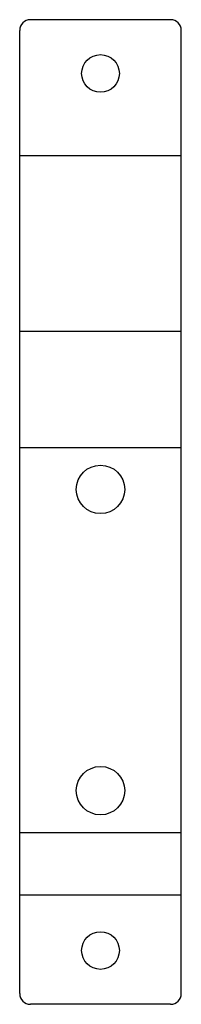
# Model space of a CAD drawing. Extents: x -2 to 28, y 0 to 183.
import ezdxf
from ezdxf.lldxf.tags import DXFTag

# ---------------------------------------------------------------- set-up
doc = ezdxf.new("R2010")
doc.units = 0
for name, color, linetype in [('DOWN_CENTERLINES', 7, 'CONTINUOUS'), ('INTERIOR_LOOPS', 7, 'CONTINUOUS'), ('OUTER_LOOP', 7, 'CONTINUOUS'), ('UP_CENTERLINES', 7, 'CONTINUOUS')]:
    doc.layers.add(name, color=color, linetype=linetype)
tags = doc.linetypes.add('CENTER2', pattern=[28.575, 19.05, -3.175, 3.175, -3.175]).pattern_tags.tags
tags[10:11] = [DXFTag(74, 4), DXFTag(75, 0), DXFTag(340, '0'), DXFTag(46, 0.0), DXFTag(50, 0.0), DXFTag(44, 0.0), DXFTag(45, 0.0)]
tags[8:9] = [DXFTag(74, 4), DXFTag(75, 0), DXFTag(340, '0'), DXFTag(46, 0.0), DXFTag(50, 0.0), DXFTag(44, 0.0), DXFTag(45, 0.0)]
tags[6:7] = [DXFTag(74, 4), DXFTag(75, 0), DXFTag(340, '0'), DXFTag(46, 0.0), DXFTag(50, 0.0), DXFTag(44, 0.0), DXFTag(45, 0.0)]
tags[4:5] = [DXFTag(74, 4), DXFTag(75, 0), DXFTag(340, '0'), DXFTag(46, 0.0), DXFTag(50, 0.0), DXFTag(44, 0.0), DXFTag(45, 0.0)]

msp = doc.modelspace()

# ---------------------------------------------------------------- linework, layer by layer
at = {"layer": 'DOWN_CENTERLINES', "color": 4, "linetype": 'CENTER2'}
for p, q in [((-2, 125.13), (28, 125.13)), ((-2, 103.52), (28, 103.52)), ((-2, 31.91), (28, 31.91))]:
    msp.add_line(p, q, dxfattribs=at)
at = {"layer": 'INTERIOR_LOOPS', "color": 3, "linetype": 'CONTINUOUS'}
for centre, radius in [((13, 173.04), 3.5), ((13, 95.72), 4.5), ((13, 39.72), 4.5), ((13, 10), 3.5)]:
    msp.add_circle(centre, radius, dxfattribs=at)
at = {"layer": 'OUTER_LOOP', "color": 3, "linetype": 'CONTINUOUS'}
for p, q in [((26, 183.04), (0, 183.04)), ((-2, 2), (-2, 181.04)), ((28, 2), (28, 181.04)), ((26, 0), (0, 0))]:
    msp.add_line(p, q, dxfattribs=at)
for centre, start, end in [((0, 181.04), 90, 180), ((26, 181.04), 0, 90), ((0, 2), 180, 270), ((26, 2), 270, 0)]:
    msp.add_arc(centre, 2, start, end, dxfattribs=at)
at = {"layer": 'UP_CENTERLINES', "color": 4, "linetype": 'CENTER2'}
for p, q in [((28, 157.73), (-2, 157.73)), ((28, 20.3), (-2, 20.3))]:
    msp.add_line(p, q, dxfattribs=at)

doc.saveas('drawing.dxf')
